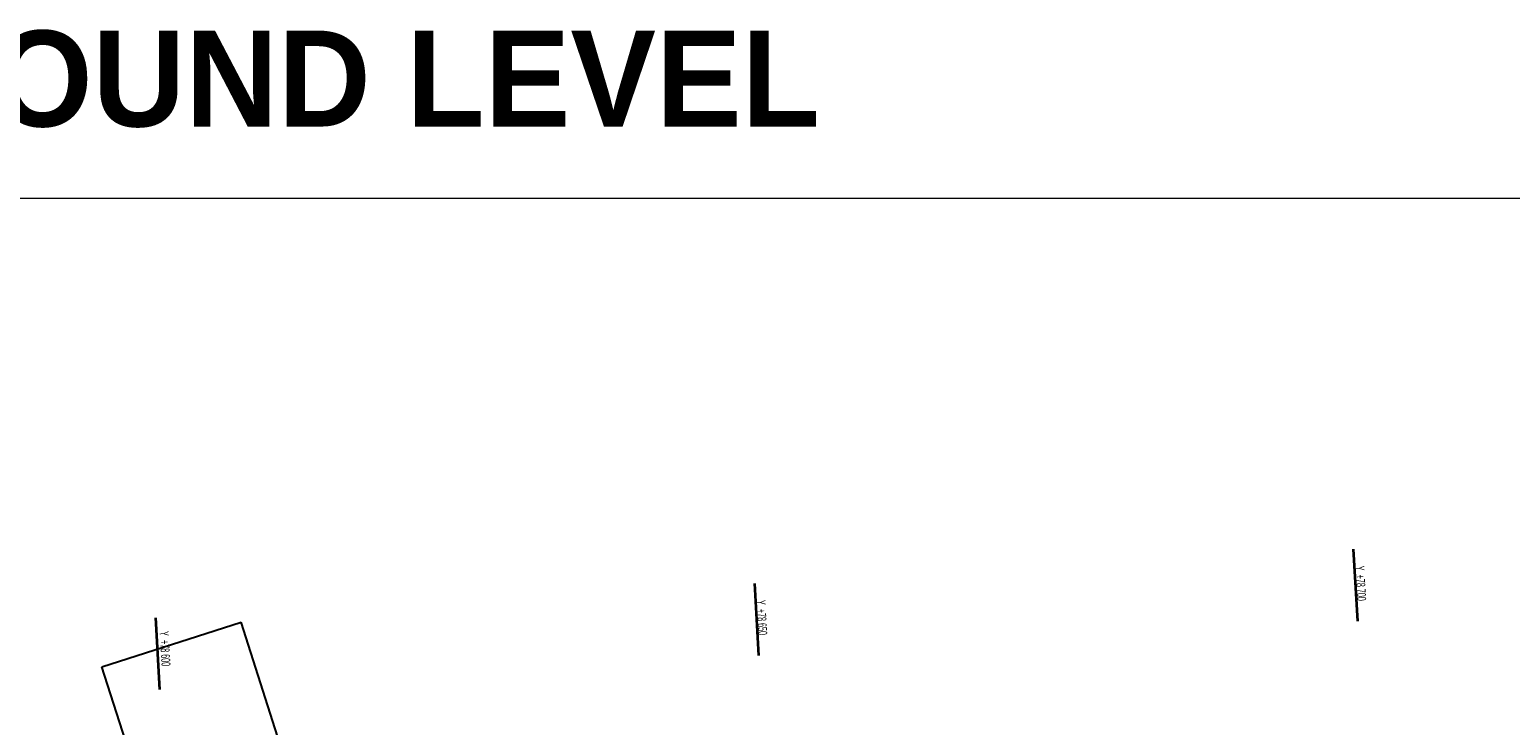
# Model space of a CAD drawing. Header units: millimetres. Extents: x -738537 to 1850049, y -250217 to 604013.
# Tile 78 of 220: x -568329 to -444914, y 97076 to 155110. Entities that reach past the tile are written whole.
import ezdxf

# ---------------------------------------------------------------- set-up
doc = ezdxf.new("R2010")
doc.units = ezdxf.units.MM
doc.header["$MEASUREMENT"] = 0
for name, color, linetype, lineweight in [('0_Pen_No__161', 1, 'Continuous', 5), ('BUILDING_Pen_No__2', 1, 'Continuous', 25), ('C_TEXT GA_Pen_No__6', 7, 'Continuous', 5), ('GRID_Pen_No__1', 214, 'Continuous', 35), ('GRID_Pen_No__6', 7, 'Continuous', 5)]:
    doc.layers.add(name, color=color, linetype=linetype, lineweight=lineweight)
doc.styles.add('GENERATED_STYLE_2', font='arial.ttf')
doc.styles.add('GENERATED_STYLE_3', font='GOTHICB.TTF')

msp = doc.modelspace()

# ---------------------------------------------------------------- linework, layer by layer
at = {"layer": '0_Pen_No__161', "color": 1, "linetype": 'Continuous', "lineweight": 5}
msp.add_lwpolyline([(-738537.2, 141061.5), (-370599.6, 141061.5), (-370599.6, -126378.5), (-738537.2, -126378.5)], close=True, dxfattribs=at)
at = {"layer": 'BUILDING_Pen_No__2', "color": 1, "linetype": 'Continuous', "lineweight": 25}
for p, q in [((-562300.3, 101952.6), (-550694.9, 105691.6)), ((-546360.8, 92086.9), (-550694.9, 105691.6)), ((-557950.8, 88429), (-562300.3, 101952.6))]:
    msp.add_line(p, q, dxfattribs=at)
at = {"layer": 'GRID_Pen_No__1', "color": 214, "linetype": 'Continuous', "lineweight": 35}
for p, q in [((-457637.6, 105771.3), (-457980.3, 111761.5)), ((-457637.6, 105771.3), (-457980.3, 111761.5)), ((-507555.9, 102915.3), (-507898.6, 108905.5)), ((-507555.9, 102915.3), (-507898.6, 108905.5)), ((-557474.3, 100059.3), (-557817, 106049.5)), ((-557474.3, 100059.3), (-557817, 106049.5))]:
    msp.add_line(p, q, dxfattribs=at)

# ---------------------------------------------------------------- texts
at = {"layer": 'C_TEXT GA_Pen_No__6', "color": 7, "linetype": 'Continuous', "lineweight": 5, "true_color": 0xffffff, "insert": (-566342.1, 150968), "char_height": 8000, "attachment_point": 5, "style": 'GENERATED_STYLE_3'}
msp.add_mtext('\\A1;{\\pqc;\\fCentury Gothic|b1|i0|c0|p34;LOWER GROUND \\fCentury Gothic|b1|i0|c0|p34;LEVEL}', dxfattribs=at)
at = {"layer": 'GRID_Pen_No__6', "color": 7, "linetype": 'Continuous', "lineweight": 5, "char_height": 750, "attachment_point": 7, "rotation": 273.274249, "style": 'GENERATED_STYLE_2'}
for s, insert in [('\\A1;{\\W0.500000x;\\pql;\\fArial|b0|i0|c0|p34;Y  +78 700}', (-457855, 110357.2)), ('\\A1;{\\W0.500000x;\\pql;\\fArial|b0|i0|c0|p34;Y  +78 700}', (-457855, 110357.2)), ('\\A1;{\\W0.500000x;\\pql;\\fArial|b0|i0|c0|p34;Y  +78 650}', (-507773.4, 107501.4)), ('\\A1;{\\W0.500000x;\\pql;\\fArial|b0|i0|c0|p34;Y  +78 650}', (-507773.4, 107501.4)), ('\\A1;{\\W0.500000x;\\pql;\\fArial|b0|i0|c0|p34;Y  +78 600}', (-557506.4, 104905.8)), ('\\A1;{\\W0.500000x;\\pql;\\fArial|b0|i0|c0|p34;Y  +78 600}', (-557506.4, 104905.8))]:
    msp.add_mtext(s, dxfattribs=dict(at, insert=insert))

doc.saveas('drawing.dxf')
